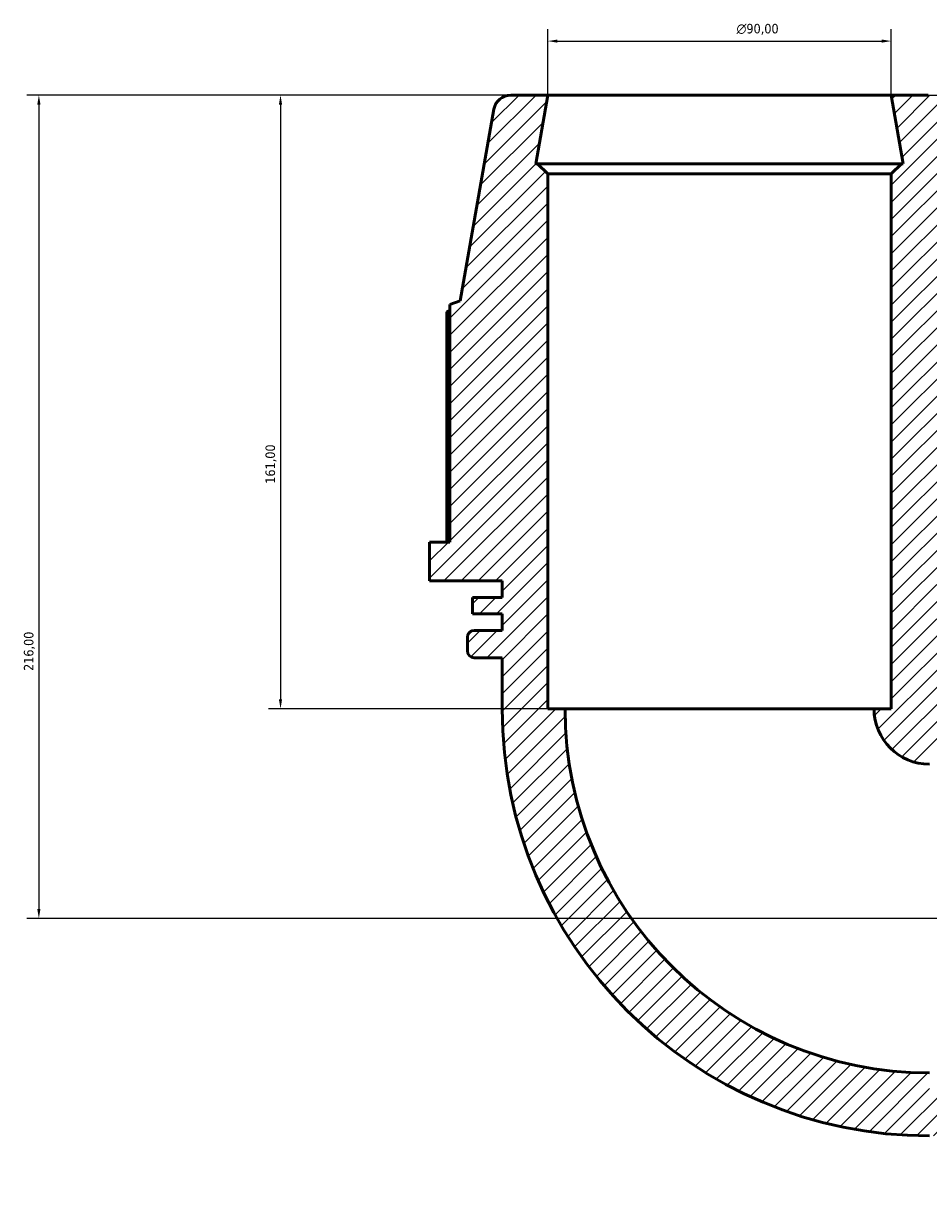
# Model space of a CAD drawing. Header units: millimetres. Extents: x -5 to 1174, y -57 to 1386.
# Tile 7 of 9: x 243 to 480, y 1037 to 1348. Entities that reach past the tile are written whole.
import ezdxf

# ---------------------------------------------------------------- set-up
doc = ezdxf.new("R2010")
doc.units = ezdxf.units.MM
for name, color, linetype, lineweight in [('Dimension (ISO)', 7, 'Continuous', 25), ('Hatch (ISO)', 7, 'Continuous', 18), ('Visible (ISO)', 7, 'Continuous', 50)]:
    doc.layers.add(name, color=color, linetype=linetype, lineweight=lineweight)
doc.styles.add('Note Text (ISO)', font='tahoma.ttf')
doc.dimstyles.new('Default (ISO)', dxfattribs={"dimtxt": 2.5, "dimasz": 2.5, "dimexe": 3.175, "dimexo": 0, "dimgap": 0.762, "dimtad": 1, "dimrnd": 1e-08, "dimzin": 0, "dimtxsty": 'Note Text (ISO)', "dimcen": 0.09, "dimdle": 10, "dimclrd": 256, "dimclre": 256, "dimclrt": 232, "dimazin": 0, "dimtfac": 1.40208, "dimtmove": 0, "dimatfit": 3, "dimfxl": 1, "dimtolj": 1, "dimtzin": 0, "dimlwd": -1, "dimlwe": -1, "dimarcsym": 0})

# ---------------------------------------------------------------- blocks, each defined once
blk = doc.blocks.new('*D8')
at = {"layer": 'Defpoints', "color": 0, "transparency": 16777216}
for p in [(470.28, 1343.26), (380.28, 1329.11), (470.28, 1329.11)]:
    blk.add_point(p, dxfattribs=at)
at = {"layer": 'Dimension (ISO)', "transparency": 16777216}
for p, q in [((380.28, 1329.11), (380.28, 1346.43)), ((470.28, 1329.11), (470.28, 1346.43)), ((382.78, 1343.26), (467.78, 1343.26))]:
    blk.add_line(p, q, dxfattribs=at)
for points in [[(382.78, 1343.67), (382.78, 1342.84), (380.28, 1343.26)], [(467.78, 1343.67), (467.78, 1342.84), (470.28, 1343.26)]]:
    blk.add_solid(points, dxfattribs=at)
at = {"layer": 'Dimension (ISO)', "color": 232, "true_color": 0xca0064, "transparency": 16777216, "insert": (429.73, 1347.78), "char_height": 2.5, "attachment_point": 1, "style": 'Note Text (ISO)'}
blk.add_mtext('\\A1;\\fAIGDT|b0|i0;\\H2.5000;\\ln\\fTahoma|b0|i0;\\H2.5000;90,00', dxfattribs=at)
blk = doc.blocks.new('*D9')
at = {"layer": 'Defpoints', "color": 0, "transparency": 16777216}
for p in [(470.28, 1329.11), (641.28, 1113.11), (782.13, 1113.11)]:
    blk.add_point(p, dxfattribs=at)
at = {"layer": 'Dimension (ISO)', "transparency": 16777216}
for p, q in [((470.28, 1329.11), (785.31, 1329.11)), ((782.13, 1326.61), (782.13, 1115.61)), ((641.28, 1113.11), (785.31, 1113.11))]:
    blk.add_line(p, q, dxfattribs=at)
for points in [[(781.71, 1326.61), (782.55, 1326.61), (782.13, 1329.11)], [(781.71, 1115.61), (782.55, 1115.61), (782.13, 1113.11)]]:
    blk.add_solid(points, dxfattribs=at)
at = {"layer": 'Dimension (ISO)', "color": 232, "true_color": 0xca0064, "transparency": 16777216, "insert": (778.2, 1178.05), "char_height": 2.5, "attachment_point": 1, "rotation": 90, "style": 'Note Text (ISO)'}
blk.add_mtext('\\A1;216,00', dxfattribs=at)
blk = doc.blocks.new('*D11')
at = {"layer": 'Defpoints', "color": 0, "transparency": 16777216}
for p in [(380.28, 1329.11), (310.18, 1168.11), (384.78, 1168.11)]:
    blk.add_point(p, dxfattribs=at)
at = {"layer": 'Dimension (ISO)', "transparency": 16777216}
for p, q in [((380.28, 1329.11), (307, 1329.11)), ((310.18, 1326.61), (310.18, 1170.61)), ((384.78, 1168.11), (307, 1168.11))]:
    blk.add_line(p, q, dxfattribs=at)
for points in [[(309.76, 1326.61), (310.59, 1326.61), (310.18, 1329.11)], [(309.76, 1170.61), (310.59, 1170.61), (310.18, 1168.11)]]:
    blk.add_solid(points, dxfattribs=at)
at = {"layer": 'Dimension (ISO)', "color": 232, "true_color": 0xca0064, "transparency": 16777216, "insert": (306.24, 1227.15), "char_height": 2.5, "attachment_point": 1, "rotation": 90, "style": 'Note Text (ISO)'}
blk.add_mtext('\\A1;161,00', dxfattribs=at)
blk = doc.blocks.new('*D12')
at = {"layer": 'Defpoints', "color": 0, "transparency": 16777216}
for p in [(380.28, 1329.11), (246.83, 1113.11), (641.28, 1113.11)]:
    blk.add_point(p, dxfattribs=at)
at = {"layer": 'Dimension (ISO)', "transparency": 16777216}
for p, q in [((380.28, 1329.11), (243.66, 1329.11)), ((246.83, 1326.61), (246.83, 1115.61)), ((641.28, 1113.11), (243.66, 1113.11))]:
    blk.add_line(p, q, dxfattribs=at)
for points in [[(246.42, 1326.61), (247.25, 1326.61), (246.83, 1329.11)], [(246.42, 1115.61), (247.25, 1115.61), (246.83, 1113.11)]]:
    blk.add_solid(points, dxfattribs=at)
at = {"layer": 'Dimension (ISO)', "color": 232, "true_color": 0xca0064, "transparency": 16777216, "insert": (242.9, 1178.05), "char_height": 2.5, "attachment_point": 1, "rotation": 90, "style": 'Note Text (ISO)'}
blk.add_mtext('\\A1;216,00', dxfattribs=at)

msp = doc.modelspace()

# ---------------------------------------------------------------- hatches: boundary and pattern name
at = {"layer": 'Hatch (ISO)'}
h = msp.add_hatch(dxfattribs=at)
h.set_pattern_fill('ANSI31', color=256, scale=25.4, style=0)
h.set_pattern_definition([(45, (0, 0), (-2.245064, 2.245064), [])])
edge = h.paths.add_edge_path()
edge.add_ellipse((636.781, 1058.381), major_axis=(0.781, -4.432), ratio=1, start_angle=0, end_angle=80)
edge.add_line((641.281, 1058.381), (641.281, 1068.105))
edge.add_line((641.281, 1068.105), (623.281, 1064.931))
edge.add_line((623.281, 1064.931), (623.281, 1065.405))
edge.add_line((623.281, 1065.405), (620.581, 1068.105))
edge.add_line((620.581, 1068.105), (480.281, 1068.105))
edge.add_line((480.281, 1068.105), (480.281, 1072.605))
edge.add_ellipse((480.281, 1168.105), major_axis=(0, -95.5), ratio=1, start_angle=270, end_angle=360, ccw=False)
edge.add_line((384.781, 1168.105), (380.281, 1168.105))
edge.add_line((380.281, 1168.105), (380.281, 1308.405))
edge.add_line((380.281, 1308.405), (377.581, 1311.105))
edge.add_line((377.581, 1311.105), (377.107, 1311.105))
edge.add_line((377.107, 1311.105), (380.281, 1329.105))
edge.add_line((380.281, 1329.105), (370.557, 1329.105))
edge.add_ellipse((370.557, 1324.605), major_axis=(0, 4.5), ratio=1, start_angle=0, end_angle=80)
edge.add_line((366.126, 1325.387), (357.26, 1275.105))
edge.add_line((357.26, 1275.105), (354.601, 1274.138))
edge.add_line((354.601, 1274.138), (354.601, 1211.799))
edge.add_line((354.601, 1211.799), (349.281, 1211.799))
edge.add_line((349.281, 1211.799), (349.281, 1201.665))
edge.add_line((349.281, 1201.665), (368.281, 1201.665))
edge.add_line((368.281, 1201.665), (368.281, 1197.345))
edge.add_line((368.281, 1197.345), (360.484, 1197.345))
edge.add_line((360.484, 1197.345), (360.484, 1193.025))
edge.add_line((360.484, 1193.025), (368.281, 1193.025))
edge.add_line((368.281, 1193.025), (368.281, 1188.705))
edge.add_line((368.281, 1188.705), (360.961, 1188.705))
edge.add_ellipse((360.961, 1186.905), major_axis=(0, 1.8), ratio=1, start_angle=0, end_angle=90)
edge.add_line((359.161, 1186.905), (359.161, 1183.305))
edge.add_ellipse((360.961, 1183.305), major_axis=(-1.8, 0), ratio=1, start_angle=0, end_angle=90)
edge.add_line((360.961, 1181.505), (368.281, 1181.505))
edge.add_line((368.281, 1181.505), (368.281, 1168.105))
edge.add_ellipse((480.281, 1168.105), major_axis=(-112, 0), ratio=1, start_angle=0, end_angle=90)
edge.add_line((480.281, 1056.105), (493.681, 1056.105))
edge.add_line((493.681, 1056.105), (493.681, 1048.785))
edge.add_ellipse((495.481, 1048.785), major_axis=(-1.8, 0), ratio=1, start_angle=0, end_angle=90)
edge.add_line((495.481, 1046.985), (499.081, 1046.985))
edge.add_ellipse((499.081, 1048.785), major_axis=(0, -1.8), ratio=1, start_angle=0, end_angle=90)
edge.add_line((500.881, 1048.785), (500.881, 1056.105))
edge.add_line((500.881, 1056.105), (505.201, 1056.105))
edge.add_line((505.201, 1056.105), (505.201, 1048.308))
edge.add_line((505.201, 1048.308), (509.521, 1048.308))
edge.add_line((509.521, 1048.308), (509.521, 1056.105))
edge.add_line((509.521, 1056.105), (513.841, 1056.105))
edge.add_line((513.841, 1056.105), (513.841, 1037.105))
edge.add_line((513.841, 1037.105), (523.975, 1037.105))
edge.add_line((523.975, 1037.105), (523.975, 1042.425))
edge.add_line((523.975, 1042.425), (586.314, 1042.425))
edge.add_line((586.314, 1042.425), (587.281, 1045.084))
edge.add_line((587.281, 1045.084), (637.563, 1053.95))
edge = h.paths.add_edge_path()
edge.add_ellipse((636.781, 1167.829), major_axis=(4.5, 0), ratio=1, start_angle=0, end_angle=80)
edge.add_line((637.563, 1172.261), (587.281, 1181.127))
edge.add_line((587.281, 1181.127), (586.314, 1183.785))
edge.add_line((586.314, 1183.785), (523.975, 1183.785))
edge.add_line((523.975, 1183.785), (523.975, 1189.105))
edge.add_line((523.975, 1189.105), (513.841, 1189.105))
edge.add_line((513.841, 1189.105), (513.841, 1170.105))
edge.add_line((513.841, 1170.105), (509.521, 1170.105))
edge.add_line((509.521, 1170.105), (509.521, 1177.903))
edge.add_line((509.521, 1177.903), (505.201, 1177.903))
edge.add_line((505.201, 1177.903), (505.201, 1170.105))
edge.add_line((505.201, 1170.105), (500.881, 1170.105))
edge.add_line((500.881, 1170.105), (500.881, 1177.425))
edge.add_ellipse((499.081, 1177.425), major_axis=(1.8, 0), ratio=1, start_angle=0, end_angle=90)
edge.add_line((499.081, 1179.225), (495.481, 1179.225))
edge.add_ellipse((495.481, 1177.425), major_axis=(0, 1.8), ratio=1, start_angle=0, end_angle=90)
edge.add_line((493.681, 1177.425), (493.681, 1170.27))
edge.add_spline(control_points=[(493.681, 1170.27), (493.481, 1170.301), (493.281, 1170.337), (492.194, 1170.559), (491.327, 1170.829), (488.875, 1171.873), (487.408, 1172.871), (484.938, 1175.373), (483.959, 1176.854), (482.892, 1179.454), (482.609, 1180.47), (482.446, 1181.505)], knot_values=[-1.9149431, -1.9149431, -1.9149431, -1.9149431, -1.8540546, -1.8540546, -1.5821101, -1.5821101, -1.0547401, -1.0547401, -0.52737, -0.52737, -0.211442, -0.211442, -0.211442, -0.211442], degree=3, periodic=0)
edge.add_line((482.446, 1181.505), (489.601, 1181.505))
edge.add_ellipse((489.601, 1183.305), major_axis=(0, -1.8), ratio=1, start_angle=0, end_angle=90)
edge.add_line((491.401, 1183.305), (491.401, 1186.905))
edge.add_ellipse((489.601, 1186.905), major_axis=(1.8, 0), ratio=1, start_angle=0, end_angle=90)
edge.add_line((489.601, 1188.705), (482.281, 1188.705))
edge.add_line((482.281, 1188.705), (482.281, 1193.025))
edge.add_line((482.281, 1193.025), (490.079, 1193.025))
edge.add_line((490.079, 1193.025), (490.079, 1197.345))
edge.add_line((490.079, 1197.345), (482.281, 1197.345))
edge.add_line((482.281, 1197.345), (482.281, 1201.665))
edge.add_line((482.281, 1201.665), (501.281, 1201.665))
edge.add_line((501.281, 1201.665), (501.281, 1211.799))
edge.add_line((501.281, 1211.799), (495.961, 1211.799))
edge.add_line((495.961, 1211.799), (495.961, 1274.138))
edge.add_line((495.961, 1274.138), (493.303, 1275.105))
edge.add_line((493.303, 1275.105), (484.437, 1325.387))
edge.add_ellipse((480.005, 1324.605), major_axis=(4.432, 0.781), ratio=1, start_angle=0, end_angle=80)
edge.add_line((480.005, 1329.105), (470.281, 1329.105))
edge.add_line((470.281, 1329.105), (473.455, 1311.105))
edge.add_line((473.455, 1311.105), (472.981, 1311.105))
edge.add_line((472.981, 1311.105), (470.281, 1308.405))
edge.add_line((470.281, 1308.405), (470.281, 1168.105))
edge.add_line((470.281, 1168.105), (465.781, 1168.105))
edge.add_ellipse((480.281, 1168.105), major_axis=(-14.5, 0), ratio=1, start_angle=0, end_angle=90)
edge.add_line((480.281, 1153.605), (480.281, 1158.105))
edge.add_line((480.281, 1158.105), (620.581, 1158.105))
edge.add_line((620.581, 1158.105), (623.281, 1160.805))
edge.add_line((623.281, 1160.805), (623.281, 1161.279))
edge.add_line((623.281, 1161.279), (641.281, 1158.105))
edge.add_line((641.281, 1158.105), (641.281, 1167.829))

# ---------------------------------------------------------------- linework, layer by layer
at = {"layer": 'Visible (ISO)'}
for p, q in [((380.281, 1329.105), (370.557, 1329.105)), ((377.107, 1311.105), (380.281, 1329.105)), ((470.281, 1329.105), (380.281, 1329.105)), ((480.005, 1329.105), (470.281, 1329.105)), ((470.281, 1329.105), (473.455, 1311.105)), ((366.126, 1325.387), (357.26, 1275.105)), ((377.581, 1311.105), (377.107, 1311.105)), ((380.281, 1308.405), (377.581, 1311.105)), ((472.981, 1311.105), (377.581, 1311.105)), ((380.281, 1168.105), (380.281, 1308.405)), ((380.281, 1308.405), (470.281, 1308.405)), ((472.981, 1311.105), (470.281, 1308.405)), ((470.281, 1308.405), (470.281, 1168.105)), ((473.455, 1311.105), (472.981, 1311.105)), ((357.26, 1275.105), (354.601, 1274.138)), ((354.601, 1274.138), (354.601, 1211.799)), ((353.771, 1272.201), (353.771, 1211.799)), ((354.601, 1211.799), (349.281, 1211.799)), ((349.281, 1211.799), (349.281, 1201.665)), ((349.281, 1201.665), (368.281, 1201.665)), ((368.281, 1201.665), (368.281, 1197.345)), ((368.281, 1197.345), (360.484, 1197.345)), ((360.484, 1197.345), (360.484, 1193.025)), ((360.484, 1193.025), (368.281, 1193.025)), ((368.281, 1193.025), (368.281, 1188.705)), ((368.281, 1188.705), (360.961, 1188.705)), ((359.161, 1186.905), (359.161, 1183.305)), ((360.961, 1181.505), (368.281, 1181.505)), ((368.281, 1181.505), (368.281, 1168.105)), ((384.781, 1168.105), (380.281, 1168.105)), ((384.781, 1168.105), (465.781, 1168.105)), ((470.281, 1168.105), (465.781, 1168.105))]:
    msp.add_line(p, q, dxfattribs=at)
for centre, radius, start, end in [((370.557, 1324.605), 4.5, 90, 170), ((360.961, 1186.905), 1.8, 90, 180), ((360.961, 1183.305), 1.8, 180, 270), ((480.281, 1168.105), 112, 180, 270), ((480.281, 1168.105), 95.5, 180, 270), ((480.281, 1168.105), 14.5, 180, 270)]:
    msp.add_arc(centre, radius, start, end, dxfattribs=at)
msp.add_rational_spline([(354.601, 1272.684), (354.19, 1272.447), (353.771, 1272.201)], [1.00083438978, 1.00049122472, 1], degree=2, dxfattribs=at)

# ---------------------------------------------------------------- dimensions: what is measured, and where the dimension line sits
at = {"layer": 'Dimension (ISO)'}
dim = msp.add_linear_dim(base=(470.281, 1343.257), p1=(380.281, 1329.105), p2=(470.281, 1329.105), angle=180, text='\\fAIGDT|b0|i0;\\H2.5000;\\ln\\fTahoma|b0|i0;\\H2.5000;<>', dimstyle='Default (ISO)', override={"dimdec": 2, "dimtp": 0, "dimtm": 0, "dimtdec": 2, "dimtofl": 0, "dimatfit": 1}, dxfattribs=at)
dim.commit()
dim.dimension.update_dxf_attribs({"geometry": '*D8', "text_midpoint": (435.281, 1343.257), "dimtype": 160})
for base, p1, p2, angle, picture, middle in [((246.834, 1113.105), (380.281, 1329.105), (641.281, 1113.105), 90, '*D12', (246.834, 1183.105)), ((310.178, 1168.105), (380.281, 1329.105), (384.781, 1168.105), 270, '*D11', (310.178, 1232.105)), ((782.131, 1113.105), (470.281, 1329.105), (641.281, 1113.105), 270, '*D9', (782.131, 1183.105))]:
    dim = msp.add_linear_dim(base=base, p1=p1, p2=p2, angle=angle, dimstyle='Default (ISO)', override={"dimdec": 2, "dimtp": 0, "dimtm": 0, "dimtdec": 2, "dimtofl": 0, "dimatfit": 1}, dxfattribs=at)
    dim.commit()
    dim.dimension.update_dxf_attribs({"geometry": picture, "text_midpoint": middle, "dimtype": 160})

doc.saveas('drawing.dxf')
